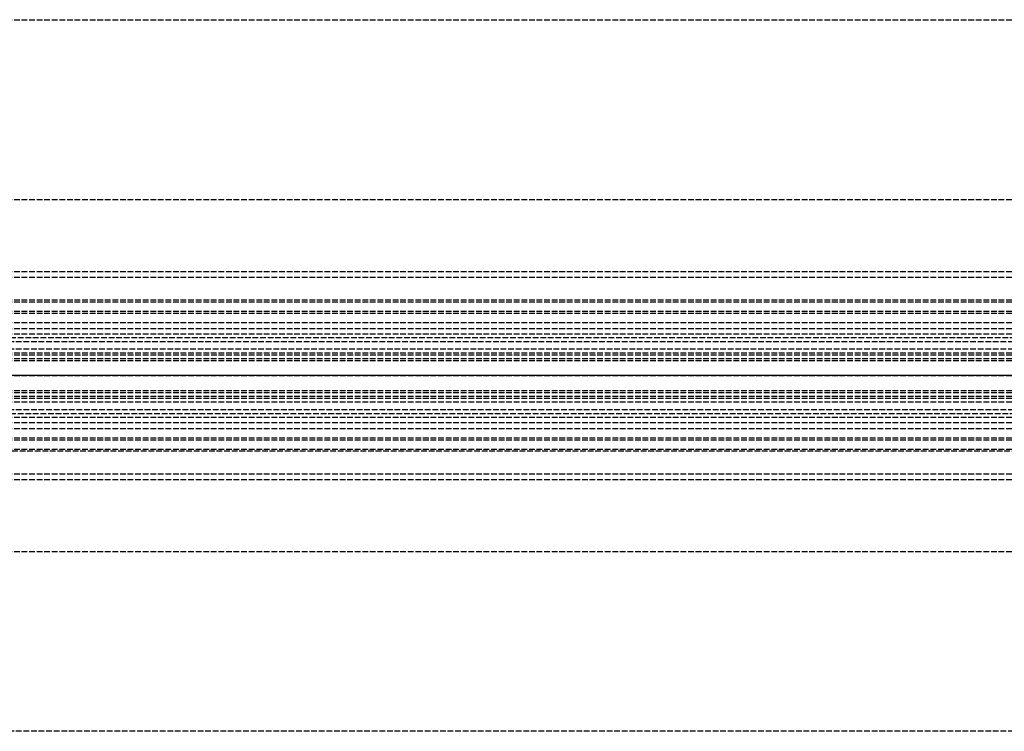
# Model space of a CAD drawing. Header units: millimetres. Extents: x 0 to 2050, y -94 to 94.
# Tile 11 of 13: x 260 to 520, y -94 to 94. Entities that reach past the tile are written whole.
import ezdxf

# ---------------------------------------------------------------- set-up
doc = ezdxf.new("R2010")
doc.units = ezdxf.units.MM
doc.header["$LTSCALE"] = 10
doc.linetypes.add('ALLCAD_Strich', pattern=[0.2, 0.15, -0.05])
doc.layers.add('BESCH_KONT_sich_schn_ansi_2d', color=40, linetype='Continuous')
doc.layers.add('BESCH_KONT_sich_schn_grun_2d', color=10, linetype='Continuous')

msp = doc.modelspace()

# ---------------------------------------------------------------- linework, layer by layer
at = {"layer": 'BESCH_KONT_sich_schn_ansi_2d', "linetype": 'ALLCAD_Strich'}
for p, q in [((0, 0, 8), (963, 0, 8)), ((0, 0, 2322), (965, 0, 2322)), ((0, 0, 9), (963, 0, 9)), ((965, 0, 2318), (0, 0, 2318)), ((0, 0, 2368), (2050, 0, 2368)), ((2050, 0, 2418), (0, 0, 2418)), ((0, 0, 25), (1005, 0, 25)), ((0, 0, 26), (1005, 0, 26)), ((2050, 0, 2361.5), (0, 0, 2361.5)), ((2050, 0, 2362), (0, 0, 2362)), ((0, 0, 2359), (2050, 0, 2359)), ((0, 0, 2359.5), (2050, 0, 2359.5)), ((0, 0, 2353), (2050, 0, 2353)), ((0, 0, 26), (1005, 0, 26)), ((0, 0, 2324), (2020, 0, 2324)), ((2020, 0, 2325.5), (0, 0, 2325.5)), ((0, 0, 2352.5), (2020, 0, 2352.5)), ((0, 0, 2326.5), (2020, 0, 2326.5)), ((0, 0, 2355), (2020, 0, 2355)), ((0, 0, 2350.5), (2020, 0, 2350.5)), ((0, 0, 2350), (2020, 0, 2350))]:
    msp.add_line(p, q, dxfattribs=at)
at = {"layer": 'BESCH_KONT_sich_schn_grun_2d', "linetype": 'ALLCAD_Strich'}
for p, q in [((0, 94), (2050, 94)), ((0, 46.5), (2050, 46.5)), ((0, 27.5), (2050, 27.5)), ((0, 27.5), (2050, 27.5)), ((0, 26), (2050, 26)), ((0, 20), (1005, 20)), ((0, 19.5), (2050, 19.5)), ((0, 17), (2050, 17)), ((0, 16.5), (2020, 16.5)), ((0, 14), (2020, 14)), ((0, 12.38), (2020, 12.38)), ((0, 11), (1005, 11)), ((105, 10), (900, 10)), ((105, 10), (900, 10)), ((144.5, 9), (619.5, 9)), ((2020, 7), (0, 7)), ((0, 6), (2020, 6)), ((0.02, 5.5), (2020, 5.5)), ((0, 4.5), (2020, 4.5)), ((0, 4), (2020, 4)), ((0, -4), (2020, -4)), ((0, -4.5), (2020, -4.5)), ((0, -5.5), (2020, -5.5)), ((0, -6), (2020, -6)), ((0, -7), (2020, -7)), ((105, -10), (900, -10)), ((105, -10), (900, -10)), ((144.5, -9), (619.5, -9)), ((0, -11), (1005, -11)), ((0, -12.38), (2020, -12.38)), ((0, -14), (2020, -14)), ((0, -16.5), (2020, -16.5)), ((0, -17), (2050, -17)), ((0, -19.5), (2050, -19.5)), ((1005, -20), (0, -20)), ((0, -26), (2050, -26)), ((0, -27.5), (2050, -27.5)), ((0, -27.5), (2050, -27.5)), ((0, -46.5), (2050, -46.5)), ((2050, -94), (0, -94))]:
    msp.add_line(p, q, dxfattribs=at)

doc.saveas('drawing.dxf')
